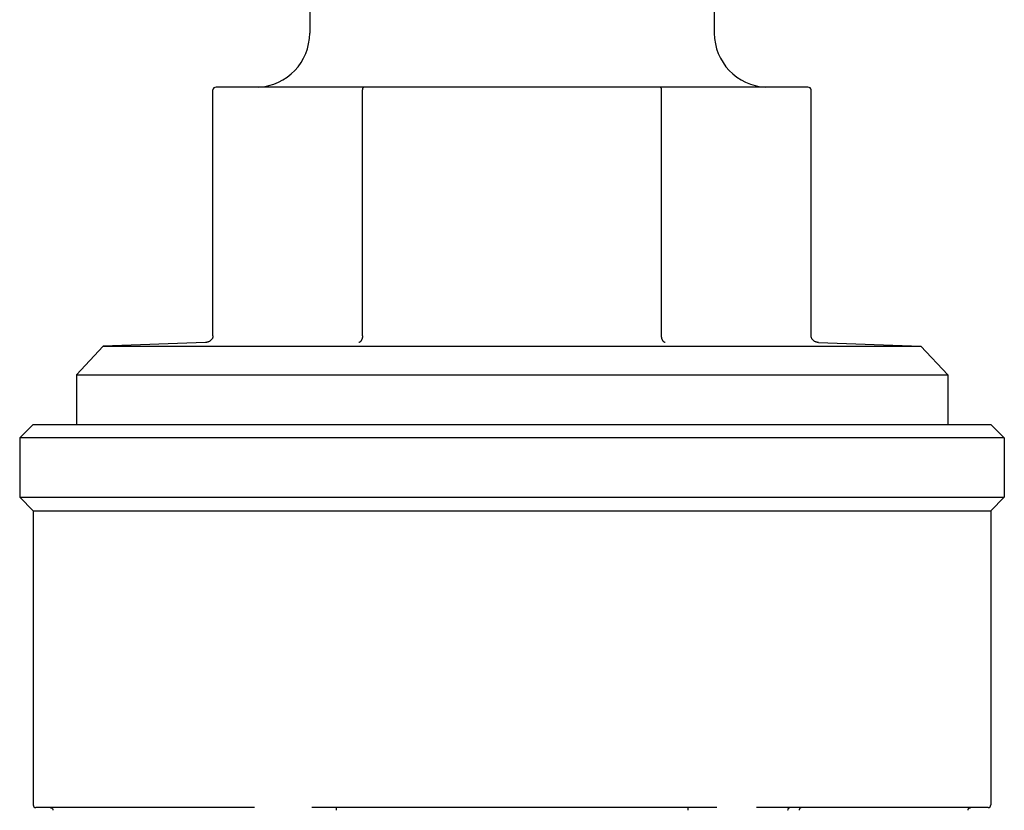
# Model space of a CAD drawing. Header units: millimetres. Extents: x 66 to 3871, y 40 to 351.
# Tile 2 of 9: x 311 to 348, y 201 to 230. Entities that reach past the tile are written whole.
import ezdxf

# ---------------------------------------------------------------- set-up
doc = ezdxf.new("R2010")
doc.units = ezdxf.units.MM
doc.layers.add('DETAIL', color=2, linetype='Continuous')

msp = doc.modelspace()

# ---------------------------------------------------------------- linework, layer by layer
at = {"layer": 'DETAIL'}
for p, q in [((322.052, 230.935), (322.052, 229.936)), ((337.052, 230.935), (337.052, 229.936)), ((318.466, 218.725), (318.466, 227.835)), ((324.067, 227.935), (318.582, 227.935)), ((324.009, 218.725), (324.009, 227.835)), ((335.036, 227.935), (324.067, 227.935)), ((340.521, 227.935), (335.036, 227.935)), ((335.094, 218.725), (335.094, 227.835)), ((340.637, 218.725), (340.637, 227.835)), ((314.401, 218.341), (313.402, 217.269)), ((318.187, 218.473), (314.401, 218.341)), ((314.401, 218.341), (344.702, 218.341)), ((340.917, 218.473), (344.702, 218.341)), ((344.702, 218.341), (345.702, 217.269)), ((313.402, 217.269), (345.702, 217.269)), ((313.402, 217.269), (313.402, 215.435)), ((345.702, 217.269), (345.702, 215.435)), ((311.802, 215.435), (311.302, 214.935)), ((311.802, 215.435), (347.302, 215.435)), ((347.302, 215.435), (347.802, 214.935)), ((347.802, 214.935), (311.302, 214.935)), ((311.302, 214.935), (311.302, 212.735)), ((347.802, 214.935), (347.802, 212.735)), ((311.302, 212.735), (347.802, 212.735)), ((311.802, 212.235), (311.302, 212.735)), ((347.302, 212.235), (347.802, 212.735)), ((311.802, 212.235), (347.302, 212.235)), ((311.802, 212.235), (311.802, 201.335)), ((347.302, 212.235), (347.302, 201.335)), ((320.006, 201.235), (311.902, 201.235)), ((337.151, 201.235), (322.137, 201.235)), ((347.202, 201.235), (338.61, 201.235))]:
    msp.add_line(p, q, dxfattribs=at)
at = {"layer": 'DETAIL', "flags": 128}
for points in [[(318.466, 218.725), (318.466, 218.708), (318.464, 218.691), (318.46, 218.674), (318.456, 218.658), (318.45, 218.641), (318.443, 218.626), (318.434, 218.61), (318.425, 218.596), (318.415, 218.582), (318.403, 218.569), (318.391, 218.556), (318.378, 218.545), (318.365, 218.534), (318.351, 218.524), (318.336, 218.515), (318.321, 218.507), (318.305, 218.499), (318.289, 218.493), (318.272, 218.487), (318.255, 218.483), (318.238, 218.479), (318.221, 218.476), (318.204, 218.474), (318.187, 218.473)], [(324.009, 218.725), (324.009, 218.708), (324.008, 218.691), (324.006, 218.674), (324.004, 218.658), (324.001, 218.641), (323.997, 218.626), (323.993, 218.61), (323.988, 218.596), (323.983, 218.582), (323.978, 218.569), (323.971, 218.556), (323.965, 218.545), (323.958, 218.534), (323.951, 218.524), (323.944, 218.515), (323.936, 218.507), (323.928, 218.499), (323.92, 218.493), (323.912, 218.487), (323.903, 218.483), (323.895, 218.479), (323.886, 218.476), (323.878, 218.474), (323.869, 218.473)], [(335.234, 218.473), (335.225, 218.474), (335.217, 218.476), (335.208, 218.479), (335.2, 218.483), (335.191, 218.487), (335.183, 218.493), (335.175, 218.499), (335.167, 218.507), (335.159, 218.515), (335.152, 218.524), (335.145, 218.534), (335.138, 218.545), (335.132, 218.556), (335.126, 218.569), (335.12, 218.582), (335.115, 218.596), (335.11, 218.61), (335.106, 218.626), (335.103, 218.641), (335.1, 218.658), (335.097, 218.674), (335.096, 218.691), (335.095, 218.708), (335.094, 218.725)], [(340.917, 218.473), (340.899, 218.474), (340.882, 218.476), (340.865, 218.479), (340.848, 218.483), (340.831, 218.487), (340.815, 218.493), (340.798, 218.499), (340.783, 218.507), (340.767, 218.515), (340.753, 218.524), (340.738, 218.534), (340.725, 218.545), (340.712, 218.556), (340.7, 218.569), (340.689, 218.582), (340.678, 218.596), (340.669, 218.61), (340.661, 218.626), (340.653, 218.641), (340.648, 218.658), (340.643, 218.674), (340.639, 218.691), (340.637, 218.708), (340.637, 218.725)], [(312.434, 201.235), (312.44, 201.235), (312.445, 201.234), (312.451, 201.233), (312.457, 201.232), (312.462, 201.231), (312.468, 201.229), (312.474, 201.226), (312.479, 201.224), (312.484, 201.221), (312.489, 201.218), (312.494, 201.214), (312.499, 201.21), (312.504, 201.206), (312.508, 201.201), (312.512, 201.196), (312.516, 201.191), (312.52, 201.185), (312.523, 201.179), (312.526, 201.173), (312.529, 201.166), (312.531, 201.159), (312.533, 201.151), (312.534, 201.143), (312.534, 201.135)], [(323.039, 201.235), (323.039, 201.234), (323.039, 201.234), (323.039, 201.233), (323.039, 201.231), (323.039, 201.229), (323.039, 201.227), (323.039, 201.224), (323.039, 201.221), (323.039, 201.218), (323.039, 201.214), (323.039, 201.21), (323.039, 201.205), (323.039, 201.201), (323.039, 201.196), (323.039, 201.19), (323.039, 201.185), (323.039, 201.179), (323.039, 201.173), (323.039, 201.167), (323.039, 201.161), (323.038, 201.154), (323.038, 201.148), (323.038, 201.141), (323.038, 201.135)], [(336.066, 201.235), (336.066, 201.234), (336.066, 201.234), (336.066, 201.233), (336.065, 201.231), (336.065, 201.229), (336.065, 201.227), (336.065, 201.224), (336.065, 201.221), (336.065, 201.218), (336.065, 201.214), (336.065, 201.21), (336.065, 201.205), (336.065, 201.201), (336.065, 201.196), (336.065, 201.19), (336.065, 201.185), (336.065, 201.179), (336.065, 201.173), (336.065, 201.167), (336.065, 201.161), (336.065, 201.154), (336.065, 201.148), (336.065, 201.141), (336.065, 201.135)], [(339.864, 201.235), (339.858, 201.234), (339.852, 201.234), (339.846, 201.233), (339.84, 201.231), (339.834, 201.229), (339.828, 201.227), (339.823, 201.224), (339.817, 201.221), (339.812, 201.218), (339.807, 201.214), (339.802, 201.21), (339.798, 201.205), (339.794, 201.201), (339.79, 201.196), (339.786, 201.19), (339.783, 201.185), (339.78, 201.179), (339.778, 201.173), (339.775, 201.167), (339.774, 201.161), (339.772, 201.154), (339.771, 201.148), (339.771, 201.141), (339.77, 201.135)], [(340.295, 201.235), (340.289, 201.234), (340.282, 201.234), (340.276, 201.233), (340.27, 201.231), (340.264, 201.229), (340.258, 201.227), (340.252, 201.224), (340.246, 201.221), (340.241, 201.218), (340.236, 201.214), (340.231, 201.21), (340.226, 201.205), (340.222, 201.201), (340.218, 201.196), (340.214, 201.19), (340.211, 201.185), (340.208, 201.179), (340.205, 201.173), (340.203, 201.167), (340.201, 201.161), (340.2, 201.154), (340.199, 201.148), (340.198, 201.141), (340.198, 201.135)], [(346.457, 201.135), (346.457, 201.143), (346.458, 201.151), (346.46, 201.159), (346.462, 201.166), (346.465, 201.173), (346.468, 201.179), (346.471, 201.185), (346.475, 201.191), (346.478, 201.196), (346.483, 201.201), (346.487, 201.206), (346.492, 201.21), (346.497, 201.214), (346.502, 201.218), (346.507, 201.221), (346.512, 201.224), (346.517, 201.226), (346.523, 201.229), (346.529, 201.231), (346.534, 201.232), (346.54, 201.233), (346.546, 201.234), (346.551, 201.235), (346.557, 201.235)]]:
    msp.add_lwpolyline(points, dxfattribs=at)
at = {"layer": 'DETAIL'}
for centre, radius, start, end in [((320.048, 229.936), 2.004, 272.7478, 0), ((339.056, 229.936), 2.004, 180, 267.2522), ((311.902, 201.335), 0.1, 180, 270), ((347.202, 201.335), 0.1, 270, 0)]:
    msp.add_arc(centre, radius, start, end, dxfattribs=at)
for centre, major_axis, ratio, start_param, end_param in [((318.582, 227.835), (0.115, 0), 0.866025, 1.570796, 3.141593), ((324.067, 227.835), (0, 0.1), 0.57735, 0, 1.570796), ((335.036, 227.835), (0, 0.1), 0.57735, 4.712389, 6.283185), ((340.521, 227.835), (-0.115, 0), 0.866025, 3.141593, 4.712389)]:
    msp.add_ellipse(centre, major_axis=major_axis, ratio=ratio, start_param=start_param, end_param=end_param, dxfattribs=at)

doc.saveas('drawing.dxf')
